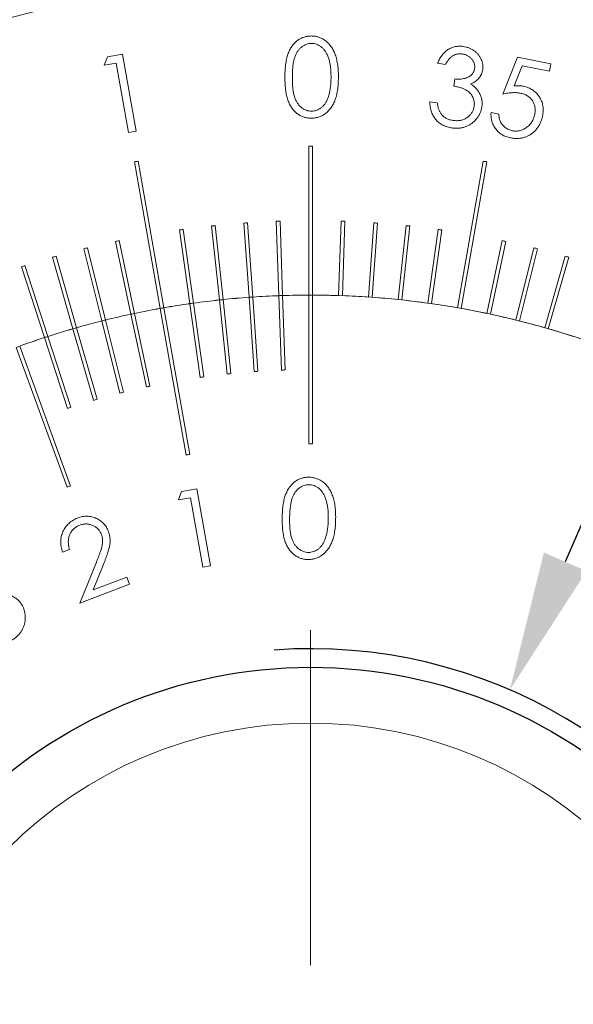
# Model space of a CAD drawing. Extents: x 284 to 594, y 35 to 155.
# Tile 8 of 17: x 519 to 534, y 112 to 138. Entities that reach past the tile are written whole.
import ezdxf

# ---------------------------------------------------------------- set-up
doc = ezdxf.new("R2010")
doc.units = 0
doc.header["$LTSCALE"] = 0.5
doc.header["$MEASUREMENT"] = 0
doc.layers.get('0').update_dxf_attribs({"linetype": 'CONTINUOUS'})
doc.layers.get('Defpoints').update_dxf_attribs({"linetype": 'CONTINUOUS'})
doc.layers.add('外形輪廓', color=7, linetype='CONTINUOUS')
doc.styles.add('STSL', font='romans.shx', dxfattribs={"bigfont": 'stsl.shx'})
doc.dimstyles.new('11', dxfattribs={"dimscale": 2.5, "dimtxt": 2, "dimasz": 1.5, "dimexe": 0.625, "dimexo": 0.625, "dimgap": 1, "dimtad": 0, "dimtih": 1, "dimtoh": 1, "dimdec": 1, "dimzin": 1, "dimdsep": 46, "dimtxsty": 'STSL', "dimcen": 0, "dimadec": 1, "dimazin": 0, "dimtfac": 1, "dimtdec": 1, "dimtofl": 0, "dimtmove": 0, "dimatfit": 3, "dimfxl": 0, "dimtolj": 1, "dimtzin": 0, "dimarcsym": 0})

# ---------------------------------------------------------------- blocks, each defined once
blk = doc.blocks.new('SW_CENTERMARKSYMBOL_0')
at = {"color": 0, "linetype": 'Continuous', "lineweight": 0}
blk.add_line((0, 5), (0, 14), dxfattribs=at)
blk = doc.blocks.new('*D26')
at = {"layer": 'Defpoints', "color": 0}
for p in [(553.31, 124.099), (499.66, 91.074)]:
    blk.add_point(p, dxfattribs=at)
at = {"layer": '外形輪廓', "color": 0, "lineweight": -2}
for p, q in [((559.697, 128.03), (556.503, 126.065)), ((563.447, 128.03), (559.697, 128.03))]:
    blk.add_line(p, q, dxfattribs=at)
at = {"layer": '外形輪廓', "color": 0}
blk.add_solid([(556.176, 126.597), (556.831, 125.532), (553.31, 124.099)], dxfattribs=at)
at = {"layer": '外形輪廓', "color": 0, "insert": (581.78, 128.03), "char_height": 5, "attachment_point": 5, "style": 'STSL'}
blk.add_mtext('\\A1;∅63.0\\P [∅2.48]', dxfattribs=at)
blk = doc.blocks.new('*D27')
at = {"layer": 'Defpoints', "color": 0}
for p in [(531.84, 119.979), (521.129, 95.194)]:
    blk.add_point(p, dxfattribs=at)
at = {"layer": '外形輪廓', "color": 0, "lineweight": -2}
for p, q in [((543.785, 147.62), (533.328, 123.421)), ((547.535, 147.62), (543.785, 147.62))]:
    blk.add_line(p, q, dxfattribs=at)
at = {"layer": '外形輪廓', "color": 0}
blk.add_solid([(532.754, 123.669), (533.901, 123.173), (531.84, 119.979)], dxfattribs=at)
at = {"layer": '外形輪廓', "color": 0, "insert": (573.13, 147.62), "char_height": 5, "attachment_point": 5, "style": 'STSL'}
blk.add_mtext('\\A1;For 1"Optics', dxfattribs=at)
blk = doc.blocks.new('*D36')
at = {"layer": 'Defpoints', "color": 0}
for p in [(470.962, 155.286), (524.485, 155.286), (520.895, 76.586)]:
    blk.add_point(p, dxfattribs=at)
at = {"layer": '外形輪廓', "color": 0, "lineweight": -2}
for p, q in [((522.922, 155.286), (469.4, 155.286)), ((470.962, 151.536), (470.962, 132.724)), ((470.962, 80.336), (470.962, 111.772)), ((519.332, 76.586), (469.4, 76.586))]:
    blk.add_line(p, q, dxfattribs=at)
at = {"layer": '外形輪廓', "color": 0}
for points in [[(470.337, 151.536), (471.587, 151.536), (470.962, 155.286)], [(470.337, 80.336), (471.587, 80.336), (470.962, 76.586)]]:
    blk.add_solid(points, dxfattribs=at)
at = {"layer": '外形輪廓', "color": 0, "insert": (470.962, 122.248), "char_height": 5, "attachment_point": 5, "style": 'STSL'}
blk.add_mtext('\\A1;78.7\\P [3.10]', dxfattribs=at)

msp = doc.modelspace()

# ---------------------------------------------------------------- linework, layer by layer
at = {"color": 7, "linetype": 'Continuous', "lineweight": 15}
for p, q in [((521.023, 136.987), (521.43, 137.058)), ((521.43, 137.058), (521.794, 134.992)), ((520.936, 136.763), (521.023, 136.987)), ((521.26, 136.82), (520.936, 136.763)), ((521.589, 134.956), (521.26, 136.82)), ((530.111, 136.786), (529.899, 136.816)), ((531.653, 135.989), (532.049, 136.976)), ((532.049, 136.976), (532.944, 136.798)), ((532.944, 136.798), (532.905, 136.601)), ((532.168, 136.748), (531.953, 136.206)), ((532.905, 136.601), (532.168, 136.748)), ((530.333, 136.204), (530.359, 136.396)), ((529.685, 135.782), (529.889, 135.754)), ((531.333, 135.491), (531.545, 135.448)), ((521.794, 134.992), (521.589, 134.956)), ((526.435, 134.586), (526.435, 130.587)), ((526.535, 130.587), (526.535, 134.586)), ((521.747, 134.167), (522.441, 130.229)), ((522.54, 130.246), (521.845, 134.185)), ((531.124, 134.185), (530.43, 130.246)), ((530.528, 130.229), (531.222, 134.167)), ((525.562, 132.569), (525.632, 130.571)), ((525.732, 130.575), (525.662, 132.573)), ((527.307, 132.573), (527.237, 130.575)), ((527.337, 130.571), (527.407, 132.569)), ((522.956, 132.336), (523.234, 130.356)), ((523.333, 130.37), (523.055, 132.35)), ((523.822, 132.444), (524.031, 130.456)), ((524.13, 130.466), (523.921, 132.454)), ((524.691, 132.522), (524.83, 130.528)), ((524.93, 130.535), (524.791, 132.529)), ((528.179, 132.529), (528.039, 130.535)), ((528.139, 130.528), (528.278, 132.522)), ((529.048, 132.454), (528.839, 130.466)), ((528.939, 130.456), (529.148, 132.444)), ((529.915, 132.35), (529.636, 130.37)), ((529.735, 130.356), (530.014, 132.336)), ((521.238, 132.029), (521.654, 130.074)), ((521.751, 130.095), (521.336, 132.05)), ((531.634, 132.05), (531.218, 130.095)), ((531.316, 130.074), (531.731, 132.029)), ((520.388, 131.831), (520.872, 129.892)), ((520.969, 129.916), (520.485, 131.856)), ((532.484, 131.856), (532.001, 129.916)), ((532.098, 129.892), (532.581, 131.831)), ((519.546, 131.604), (520.097, 129.682)), ((520.193, 129.71), (519.642, 131.631)), ((533.328, 131.631), (532.777, 129.71)), ((532.873, 129.682), (533.424, 131.604)), ((518.712, 131.347), (519.329, 129.446)), ((519.425, 129.477), (518.807, 131.378)), ((524.031, 130.455), (524.24, 128.466)), ((524.13, 130.465), (524.339, 128.476)), ((524.83, 130.527), (524.97, 128.532)), ((524.93, 130.534), (525.07, 128.538)), ((525.632, 130.57), (525.702, 128.572)), ((525.732, 130.574), (525.802, 128.575)), ((526.435, 130.586), (526.435, 126.586)), ((526.535, 130.586), (526.535, 126.586)), ((522.442, 130.228), (523.136, 126.289)), ((522.54, 130.245), (523.235, 126.306)), ((523.234, 130.355), (523.513, 128.375)), ((523.333, 130.369), (523.612, 128.389)), ((520.969, 129.915), (521.453, 127.974)), ((521.654, 130.073), (522.07, 128.117)), ((521.752, 130.094), (522.167, 128.138)), ((520.097, 129.681), (520.648, 127.759)), ((520.193, 129.709), (520.744, 127.786)), ((520.872, 129.891), (521.356, 127.95)), ((519.33, 129.445), (519.948, 127.543)), ((519.425, 129.476), (520.043, 127.574)), ((518.571, 129.182), (519.939, 125.423)), ((518.665, 129.216), (520.033, 125.457)), ((522.93, 125.086), (523.017, 125.31)), ((523.255, 125.143), (522.93, 125.086)), ((523.017, 125.31), (523.424, 125.382)), ((523.587, 123.279), (523.255, 125.143)), ((523.424, 125.382), (523.792, 123.316)), ((520.004, 123.751), (519.816, 123.68)), ((520.282, 122.31), (520.725, 123.408)), ((520.927, 123.378), (520.639, 122.663)), ((523.792, 123.316), (523.587, 123.279)), ((521.619, 122.818), (520.282, 122.31)), ((520.639, 122.663), (521.547, 123.008)), ((521.547, 123.008), (521.619, 122.818))]:
    msp.add_line(p, q, dxfattribs=at)
msp.add_circle((526.485, 107.586), 11.5, dxfattribs=at)
for radius, start, end in [(31.5, 280.2222, 259.7778), (27, 89.8939, 90.1061), (27, 99.8939, 100.1061), (27, 79.8939, 80.1061), (25, 91.8854, 92.1146), (25, 87.8854, 88.1146), (25, 97.8854, 98.1146), (25, 95.8854, 96.1146), (25, 93.8854, 94.1146), (25, 85.8854, 86.1146), (25, 83.8854, 84.1146), (25, 81.8854, 82.1146), (25, 101.8854, 102.1146), (25, 77.8854, 78.1146), (25, 103.8854, 104.1146), (25, 75.8854, 76.1146), (25, 105.8854, 106.1146), (25, 73.8854, 74.1146), (25, 107.8854, 108.1146), (23, 150.1246, 89.8754), (23.001, 96.1246, 97.8754), (23, 96.1246, 97.8754), (23, 95.8754, 96.1246), (23.001, 94.1246, 95.8754), (23, 94.1246, 95.8754), (23, 93.8754, 94.1246), (23.001, 92.1246, 93.8754), (23, 92.1246, 93.8754), (23, 91.8754, 92.1246), (23.001, 90.1246, 91.8754), (23, 90.1246, 91.8754), (23, 89.8754, 90.1246), (23.001, 88.1246, 89.8754), (23.001, 86.1246, 87.8754), (23.001, 84.1246, 85.8754), (23.001, 82.1246, 83.8754), (23.001, 100.1246, 101.8754), (23, 100.1246, 101.8754), (23, 99.8754, 100.1246), (23.001, 98.1246, 99.8754), (23, 98.1246, 99.8754), (23, 97.8754, 98.1246), (23.001, 80.1246, 81.8754), (23.001, 78.1246, 79.8754), (23, 103.8754, 104.1246), (23.001, 102.1246, 103.8754), (23, 102.1246, 103.8754), (23, 101.8754, 102.1246), (23.001, 76.1246, 77.8754), (23.001, 106.1246, 107.8754), (23, 106.1246, 107.8754), (23, 105.8754, 106.1246), (23.001, 104.1246, 105.8754), (23, 104.1246, 105.8754), (23.001, 74.1246, 75.8754), (23.001, 72.1246, 73.8754), (23.001, 108.1246, 109.8754), (23, 108.1246, 109.8754), (23, 107.8754, 108.1246), (23, 109.8754, 110.1246), (21, 91.8636, 92.1364), (21, 97.8636, 98.1364), (21, 95.8636, 96.1364), (21, 93.8636, 94.1364), (21, 101.8636, 102.1364), (21, 105.8636, 106.1364), (21, 103.8636, 104.1364), (21, 107.8636, 108.1364), (19, 89.8492, 90.1508), (19, 99.8492, 100.1508), (19, 109.8492, 110.1508)]:
    msp.add_arc((526.485, 107.586), radius, start, end, dxfattribs=at)
for points, knots in [([(525.793, 136.443), (525.794, 136.477), (525.794, 136.543), (525.799, 136.638), (525.806, 136.727), (525.816, 136.811), (525.829, 136.888), (525.844, 136.96), (525.862, 137.026), (525.883, 137.086), (525.907, 137.142), (525.933, 137.193), (525.961, 137.242), (525.991, 137.287), (526.025, 137.328), (526.059, 137.366), (526.097, 137.401), (526.137, 137.432), (526.178, 137.459), (526.221, 137.483), (526.265, 137.504), (526.31, 137.52), (526.357, 137.533), (526.404, 137.542), (526.453, 137.547), (526.486, 137.548), (526.503, 137.548)], [0, 0, 0, 0, 0.068622, 0.132993, 0.193764, 0.250737, 0.303692, 0.353297, 0.399476, 0.442424, 0.48306, 0.522218, 0.559787, 0.596574, 0.632307, 0.667261, 0.701597, 0.735764, 0.769524, 0.802678, 0.835301, 0.867996, 0.900452, 0.933165, 0.966105, 1, 1, 1, 1]), ([(526.51, 137.348), (526.486, 137.347), (526.44, 137.344), (526.372, 137.326), (526.306, 137.296), (526.255, 137.262), (526.215, 137.23), (526.187, 137.202), (526.161, 137.172), (526.136, 137.139), (526.114, 137.102), (526.093, 137.064), (526.074, 137.022), (526.057, 136.978), (526.042, 136.929), (526.029, 136.875), (526.018, 136.815), (526.009, 136.751), (526.002, 136.68), (525.996, 136.605), (525.994, 136.523), (525.993, 136.467), (525.993, 136.439)], [0, 0, 0, 0, 0.059337, 0.11854, 0.179414, 0.243594, 0.276846, 0.310443, 0.344905, 0.379651, 0.415982, 0.453468, 0.49258, 0.532994, 0.576354, 0.623768, 0.675413, 0.731066, 0.791588, 0.856319, 0.926003, 1, 1, 1, 1]), ([(526.503, 137.548), (526.52, 137.548), (526.553, 137.547), (526.602, 137.541), (526.651, 137.532), (526.698, 137.519), (526.743, 137.502), (526.788, 137.482), (526.831, 137.457), (526.874, 137.43), (526.914, 137.399), (526.952, 137.363), (526.988, 137.324), (527.022, 137.282), (527.054, 137.235), (527.083, 137.185), (527.111, 137.132), (527.136, 137.074), (527.159, 137.012), (527.178, 136.945), (527.194, 136.874), (527.208, 136.797), (527.218, 136.715), (527.226, 136.628), (527.23, 136.536), (527.23, 136.473), (527.23, 136.441)], [0, 0, 0, 0, 0.033962, 0.067247, 0.100353, 0.132865, 0.165705, 0.198626, 0.231944, 0.265714, 0.300052, 0.334962, 0.37047, 0.407209, 0.444937, 0.483669, 0.52435, 0.566361, 0.610382, 0.657032, 0.706489, 0.758901, 0.814358, 0.873038, 0.934696, 1, 1, 1, 1]), ([(527.033, 136.437), (527.033, 136.463), (527.032, 136.513), (527.03, 136.588), (527.024, 136.658), (527.016, 136.725), (527.007, 136.788), (526.995, 136.848), (526.981, 136.904), (526.964, 136.956), (526.946, 137.005), (526.926, 137.051), (526.905, 137.093), (526.881, 137.132), (526.856, 137.167), (526.829, 137.199), (526.801, 137.228), (526.761, 137.261), (526.71, 137.295), (526.645, 137.326), (526.578, 137.344), (526.532, 137.347), (526.51, 137.348)], [0, 0, 0, 0, 0.06644, 0.130022, 0.190471, 0.247842, 0.302575, 0.354763, 0.404159, 0.451004, 0.495576, 0.538336, 0.578766, 0.617678, 0.654648, 0.690207, 0.724863, 0.758377, 0.822619, 0.883041, 0.941692, 1, 1, 1, 1]), ([(529.899, 136.816), (529.907, 136.837), (529.923, 136.876), (529.951, 136.933), (529.981, 136.985), (530.015, 137.033), (530.051, 137.077), (530.09, 137.116), (530.131, 137.152), (530.176, 137.183), (530.223, 137.209), (530.271, 137.231), (530.32, 137.25), (530.37, 137.262), (530.422, 137.271), (530.475, 137.274), (530.53, 137.274), (530.566, 137.269), (530.585, 137.267)], [0, 0, 0, 0, 0.073425, 0.143263, 0.210912, 0.276355, 0.339742, 0.401834, 0.462791, 0.52349, 0.583659, 0.642701, 0.700812, 0.759062, 0.817743, 0.877227, 0.937515, 1, 1, 1, 1]), ([(530.556, 137.065), (530.534, 137.067), (530.491, 137.071), (530.428, 137.065), (530.368, 137.049), (530.321, 137.027), (530.286, 137.004), (530.259, 136.983), (530.233, 136.958), (530.208, 136.931), (530.183, 136.9), (530.158, 136.865), (530.134, 136.827), (530.119, 136.8), (530.111, 136.786)], [0, 0, 0, 0, 0.116706, 0.227659, 0.336464, 0.445362, 0.50184, 0.561218, 0.623949, 0.690415, 0.760941, 0.835796, 0.915842, 1, 1, 1, 1]), ([(530.893, 136.677), (530.894, 136.688), (530.897, 136.71), (530.895, 136.744), (530.891, 136.776), (530.884, 136.808), (530.872, 136.839), (530.857, 136.869), (530.839, 136.899), (530.817, 136.928), (530.792, 136.955), (530.765, 136.979), (530.736, 137.001), (530.704, 137.02), (530.67, 137.035), (530.634, 137.048), (530.596, 137.058), (530.57, 137.062), (530.556, 137.065)], [0, 0, 0, 0, 0.058877, 0.116802, 0.173709, 0.230968, 0.288749, 0.347514, 0.408502, 0.472052, 0.536172, 0.600292, 0.663551, 0.727464, 0.792225, 0.859393, 0.928354, 1, 1, 1, 1]), ([(530.585, 137.267), (530.611, 137.263), (530.664, 137.254), (530.74, 137.229), (530.811, 137.194), (530.879, 137.152), (530.939, 137.103), (530.992, 137.048), (531.035, 136.986), (531.07, 136.921), (531.095, 136.853), (531.11, 136.784), (531.116, 136.714), (531.111, 136.669), (531.109, 136.646)], [0, 0, 0, 0, 0.089602, 0.177599, 0.265062, 0.353351, 0.440562, 0.524684, 0.606974, 0.689179, 0.769777, 0.847323, 0.923678, 1, 1, 1, 1]), ([(530.359, 136.396), (530.383, 136.393), (530.429, 136.387), (530.497, 136.388), (530.564, 136.395), (530.626, 136.408), (530.685, 136.427), (530.736, 136.451), (530.78, 136.479), (530.817, 136.513), (530.845, 136.55), (530.868, 136.59), (530.884, 136.633), (530.89, 136.662), (530.893, 136.677)], [0, 0, 0, 0, 0.105342, 0.207042, 0.305471, 0.402352, 0.49404, 0.577956, 0.655571, 0.727979, 0.797728, 0.865343, 0.932103, 1, 1, 1, 1]), ([(531.109, 136.646), (531.105, 136.624), (531.098, 136.581), (531.076, 136.52), (531.047, 136.464), (531.01, 136.412), (530.964, 136.365), (530.911, 136.323), (530.85, 136.286), (530.805, 136.266), (530.782, 136.256)], [0, 0, 0, 0, 0.123764, 0.243866, 0.361249, 0.479401, 0.59939, 0.725807, 0.858511, 1, 1, 1, 1]), ([(526.499, 135.337), (526.482, 135.338), (526.449, 135.338), (526.401, 135.344), (526.353, 135.353), (526.307, 135.366), (526.262, 135.382), (526.218, 135.402), (526.176, 135.426), (526.135, 135.453), (526.096, 135.484), (526.059, 135.519), (526.024, 135.557), (525.991, 135.598), (525.96, 135.643), (525.932, 135.692), (525.906, 135.745), (525.882, 135.8), (525.861, 135.861), (525.843, 135.928), (525.827, 136), (525.815, 136.077), (525.805, 136.161), (525.798, 136.25), (525.794, 136.345), (525.794, 136.41), (525.793, 136.443)], [0, 0, 0, 0, 0.0339415, 0.0669154, 0.0996631, 0.1318756, 0.1643345, 0.196871, 0.2295581, 0.2629551, 0.2969319, 0.3310929, 0.3658709, 0.4016878, 0.4385131, 0.4767619, 0.5162181, 0.5571608, 0.6004249, 0.6469285, 0.6969272, 0.7501744, 0.806922, 0.8674472, 0.931885, 1, 1, 1, 1]), ([(525.993, 136.439), (525.993, 136.41), (525.993, 136.354), (525.996, 136.273), (526, 136.197), (526.008, 136.127), (526.016, 136.062), (526.027, 136.003), (526.04, 135.949), (526.055, 135.9), (526.072, 135.856), (526.09, 135.814), (526.111, 135.775), (526.133, 135.739), (526.158, 135.706), (526.184, 135.675), (526.212, 135.647), (526.252, 135.614), (526.304, 135.579), (526.37, 135.55), (526.438, 135.531), (526.484, 135.529), (526.507, 135.527)], [0, 0, 0, 0, 0.073953, 0.143237, 0.207885, 0.268014, 0.323948, 0.375566, 0.422871, 0.466099, 0.506492, 0.545433, 0.583049, 0.619053, 0.65458, 0.689023, 0.722858, 0.756322, 0.82097, 0.882143, 0.941056, 1, 1, 1, 1]), ([(527.23, 136.441), (527.23, 136.409), (527.229, 136.346), (527.224, 136.254), (527.218, 136.168), (527.207, 136.086), (527.194, 136.01), (527.177, 135.938), (527.158, 135.872), (527.135, 135.811), (527.11, 135.753), (527.083, 135.7), (527.053, 135.65), (527.021, 135.604), (526.987, 135.562), (526.951, 135.523), (526.912, 135.487), (526.871, 135.455), (526.829, 135.427), (526.785, 135.403), (526.74, 135.383), (526.694, 135.366), (526.647, 135.353), (526.599, 135.344), (526.549, 135.338), (526.516, 135.337), (526.499, 135.337)], [0, 0, 0, 0, 0.06507, 0.126785, 0.185198, 0.240165, 0.292614, 0.341827, 0.388237, 0.432022, 0.473801, 0.514127, 0.553032, 0.590552, 0.627095, 0.66303, 0.698176, 0.732938, 0.767128, 0.800719, 0.833663, 0.866697, 0.899583, 0.932433, 0.966024, 1, 1, 1, 1]), ([(526.953, 135.896), (526.96, 135.915), (526.973, 135.954), (526.988, 136.015), (527.002, 136.078), (527.014, 136.144), (527.022, 136.214), (527.028, 136.285), (527.032, 136.36), (527.033, 136.411), (527.033, 136.437)], [0, 0, 0, 0, 0.110336, 0.224353, 0.341988, 0.464195, 0.590958, 0.722691, 0.858723, 1, 1, 1, 1]), ([(530.782, 136.256), (530.805, 136.242), (530.85, 136.214), (530.909, 136.163), (530.962, 136.107), (530.99, 136.064), (531.004, 136.043)], [0, 0, 0, 0, 0.257775, 0.508016, 0.754682, 1, 1, 1, 1]), ([(530.88, 135.664), (530.883, 135.684), (530.887, 135.724), (530.881, 135.785), (530.867, 135.845), (530.845, 135.902), (530.815, 135.957), (530.777, 136.007), (530.733, 136.051), (530.69, 136.083), (530.652, 136.105), (530.618, 136.122), (530.581, 136.138), (530.539, 136.153), (530.493, 136.166), (530.444, 136.18), (530.39, 136.193), (530.352, 136.2), (530.333, 136.204)], [0, 0, 0, 0, 0.070408, 0.139912, 0.209969, 0.282119, 0.354872, 0.426778, 0.498323, 0.571704, 0.610877, 0.653709, 0.700597, 0.751708, 0.807175, 0.867225, 0.93132, 1, 1, 1, 1]), ([(531.004, 136.043), (531.013, 136.028), (531.031, 135.997), (531.052, 135.95), (531.069, 135.902), (531.083, 135.854), (531.09, 135.804), (531.095, 135.754), (531.095, 135.703), (531.091, 135.67), (531.089, 135.653)], [0, 0, 0, 0, 0.131256, 0.258236, 0.382841, 0.505647, 0.627835, 0.750935, 0.874639, 1, 1, 1, 1]), ([(532.118, 136.012), (532.102, 136.015), (532.07, 136.02), (532.02, 136.025), (531.966, 136.026), (531.909, 136.025), (531.849, 136.021), (531.787, 136.013), (531.721, 136.003), (531.676, 135.994), (531.653, 135.989)], [0, 0, 0, 0, 0.10174, 0.209865, 0.323922, 0.44519, 0.573081, 0.707972, 0.849881, 1, 1, 1, 1]), ([(531.953, 136.206), (531.976, 136.207), (532.021, 136.21), (532.086, 136.21), (532.147, 136.206), (532.185, 136.199), (532.204, 136.196)], [0, 0, 0, 0, 0.274713, 0.533868, 0.773416, 1, 1, 1, 1]), ([(532.508, 135.444), (532.511, 135.462), (532.517, 135.495), (532.521, 135.545), (532.519, 135.593), (532.514, 135.64), (532.503, 135.685), (532.488, 135.729), (532.469, 135.771), (532.445, 135.811), (532.417, 135.849), (532.385, 135.883), (532.349, 135.913), (532.31, 135.94), (532.267, 135.964), (532.221, 135.983), (532.171, 136), (532.136, 136.008), (532.118, 136.012)], [0, 0, 0, 0, 0.066976, 0.131688, 0.193501, 0.25407, 0.313623, 0.372591, 0.432285, 0.492398, 0.552987, 0.61295, 0.673448, 0.73442, 0.796827, 0.861736, 0.929175, 1, 1, 1, 1]), ([(532.204, 136.196), (532.227, 136.191), (532.272, 136.181), (532.337, 136.159), (532.397, 136.131), (532.453, 136.098), (532.504, 136.06), (532.551, 136.017), (532.595, 135.968), (532.633, 135.914), (532.666, 135.857), (532.693, 135.797), (532.714, 135.735), (532.728, 135.671), (532.735, 135.604), (532.736, 135.536), (532.731, 135.465), (532.723, 135.418), (532.719, 135.394)], [0, 0, 0, 0, 0.065747, 0.129507, 0.191128, 0.251437, 0.311052, 0.370882, 0.431331, 0.493339, 0.555564, 0.616659, 0.677656, 0.739, 0.801326, 0.865236, 0.931291, 1, 1, 1, 1]), ([(526.507, 135.527), (526.53, 135.528), (526.576, 135.53), (526.643, 135.549), (526.708, 135.577), (526.759, 135.611), (526.798, 135.643), (526.826, 135.671), (526.852, 135.701), (526.876, 135.734), (526.898, 135.771), (526.918, 135.81), (526.937, 135.852), (526.948, 135.881), (526.953, 135.896)], [0, 0, 0, 0, 0.111139, 0.222104, 0.335698, 0.454815, 0.516981, 0.579361, 0.643893, 0.709958, 0.778099, 0.849061, 0.922523, 1, 1, 1, 1]), ([(530.285, 135.076), (530.263, 135.08), (530.22, 135.087), (530.157, 135.103), (530.098, 135.123), (530.043, 135.149), (529.991, 135.178), (529.942, 135.212), (529.897, 135.251), (529.856, 135.293), (529.818, 135.341), (529.786, 135.392), (529.757, 135.448), (529.733, 135.507), (529.714, 135.57), (529.699, 135.637), (529.689, 135.709), (529.686, 135.757), (529.685, 135.782)], [0, 0, 0, 0, 0.06555, 0.128738, 0.189544, 0.248957, 0.307854, 0.365814, 0.423367, 0.481934, 0.540885, 0.600572, 0.661437, 0.723802, 0.788577, 0.855926, 0.92614, 1, 1, 1, 1]), ([(529.889, 135.754), (529.891, 135.737), (529.895, 135.704), (529.905, 135.656), (529.916, 135.612), (529.929, 135.571), (529.944, 135.533), (529.962, 135.498), (529.981, 135.467), (529.996, 135.448), (530.003, 135.439)], [0, 0, 0, 0, 0.151321, 0.29383, 0.429191, 0.556334, 0.676201, 0.78955, 0.89662, 1, 1, 1, 1]), ([(531.089, 135.653), (531.084, 135.623), (531.074, 135.565), (531.043, 135.482), (531.002, 135.401), (530.958, 135.339), (530.919, 135.292), (530.887, 135.259), (530.853, 135.228), (530.818, 135.2), (530.781, 135.174), (530.742, 135.151), (530.701, 135.131), (530.644, 135.107), (530.57, 135.085), (530.478, 135.07), (530.382, 135.066), (530.317, 135.072), (530.285, 135.076)], [0, 0, 0, 0, 0.080514, 0.160592, 0.241469, 0.325253, 0.367324, 0.408958, 0.450084, 0.490885, 0.531865, 0.57291, 0.614206, 0.655938, 0.739927, 0.824181, 0.910437, 1, 1, 1, 1]), ([(530.315, 135.279), (530.334, 135.277), (530.37, 135.272), (530.424, 135.271), (530.475, 135.275), (530.524, 135.283), (530.572, 135.296), (530.616, 135.314), (530.659, 135.336), (530.699, 135.363), (530.736, 135.393), (530.769, 135.426), (530.798, 135.46), (530.823, 135.497), (530.844, 135.536), (530.86, 135.577), (530.873, 135.62), (530.878, 135.649), (530.88, 135.664)], [0, 0, 0, 0, 0.073054, 0.142996, 0.210329, 0.275651, 0.338924, 0.401681, 0.464229, 0.527796, 0.590112, 0.650935, 0.709625, 0.767501, 0.824856, 0.882358, 0.940139, 1, 1, 1, 1]), ([(531.853, 134.813), (531.833, 134.817), (531.792, 134.826), (531.734, 134.845), (531.68, 134.868), (531.629, 134.897), (531.581, 134.929), (531.537, 134.965), (531.496, 135.006), (531.459, 135.05), (531.426, 135.099), (531.398, 135.149), (531.374, 135.201), (531.356, 135.255), (531.343, 135.311), (531.334, 135.369), (531.331, 135.429), (531.332, 135.47), (531.333, 135.491)], [0, 0, 0, 0, 0.0669783, 0.131583, 0.1945495, 0.2564478, 0.3173697, 0.3780767, 0.439438, 0.5017048, 0.5641354, 0.6252431, 0.6857276, 0.7467567, 0.8080398, 0.8701686, 0.9339987, 1, 1, 1, 1]), ([(530.003, 135.439), (530.012, 135.428), (530.032, 135.407), (530.064, 135.379), (530.099, 135.353), (530.137, 135.332), (530.178, 135.314), (530.221, 135.298), (530.267, 135.286), (530.299, 135.281), (530.315, 135.279)], [0, 0, 0, 0, 0.1201938, 0.239743, 0.3589422, 0.4799787, 0.604099, 0.7306191, 0.8622678, 1, 1, 1, 1]), ([(531.545, 135.448), (531.546, 135.428), (531.547, 135.39), (531.554, 135.335), (531.567, 135.284), (531.586, 135.238), (531.61, 135.196), (531.64, 135.157), (531.675, 135.12), (531.714, 135.087), (531.758, 135.057), (531.805, 135.034), (531.853, 135.014), (531.887, 135.007), (531.904, 135.003)], [0, 0, 0, 0, 0.095143, 0.184251, 0.267088, 0.345385, 0.422022, 0.500512, 0.580233, 0.664559, 0.749677, 0.832881, 0.915849, 1, 1, 1, 1]), ([(532.719, 135.394), (532.715, 135.377), (532.708, 135.344), (532.694, 135.295), (532.676, 135.248), (532.657, 135.203), (532.634, 135.159), (532.609, 135.117), (532.581, 135.077), (532.55, 135.039), (532.518, 135.002), (532.483, 134.969), (532.447, 134.938), (532.41, 134.911), (532.37, 134.886), (532.329, 134.864), (532.287, 134.845), (532.243, 134.829), (532.197, 134.815), (532.151, 134.806), (532.104, 134.799), (532.055, 134.795), (532.006, 134.795), (531.956, 134.797), (531.905, 134.803), (531.87, 134.81), (531.853, 134.813)], [0, 0, 0, 0, 0.043929, 0.087448, 0.129924, 0.172191, 0.213905, 0.255915, 0.297894, 0.340004, 0.381895, 0.422965, 0.463391, 0.503093, 0.543061, 0.58251, 0.622305, 0.662487, 0.702914, 0.743341, 0.784039, 0.825539, 0.867636, 0.910514, 0.954718, 1, 1, 1, 1]), ([(531.904, 135.003), (531.921, 135), (531.954, 134.994), (532.004, 134.992), (532.053, 134.995), (532.101, 135.003), (532.149, 135.016), (532.195, 135.034), (532.241, 135.058), (532.285, 135.087), (532.327, 135.119), (532.366, 135.156), (532.4, 135.196), (532.43, 135.239), (532.456, 135.285), (532.478, 135.335), (532.496, 135.388), (532.504, 135.426), (532.508, 135.444)], [0, 0, 0, 0, 0.061232, 0.120837, 0.179453, 0.237751, 0.296386, 0.356475, 0.417684, 0.481329, 0.545852, 0.609186, 0.671599, 0.734828, 0.798377, 0.863312, 0.930403, 1, 1, 1, 1]), ([(525.721, 124.594), (525.721, 124.628), (525.722, 124.693), (525.728, 124.789), (525.735, 124.878), (525.746, 124.961), (525.759, 125.039), (525.775, 125.111), (525.793, 125.176), (525.815, 125.236), (525.84, 125.291), (525.866, 125.343), (525.895, 125.391), (525.926, 125.436), (525.959, 125.477), (525.995, 125.515), (526.032, 125.549), (526.072, 125.58), (526.114, 125.607), (526.157, 125.63), (526.201, 125.65), (526.246, 125.666), (526.293, 125.679), (526.341, 125.687), (526.39, 125.692), (526.423, 125.693), (526.439, 125.693)], [0, 0, 0, 0, 0.068635, 0.133034, 0.193829, 0.250591, 0.303876, 0.353325, 0.399581, 0.442357, 0.482845, 0.522133, 0.559994, 0.596707, 0.632441, 0.667366, 0.701915, 0.735907, 0.76951, 0.802778, 0.835281, 0.867879, 0.90026, 0.933204, 0.966113, 1, 1, 1, 1]), ([(526.439, 125.693), (526.456, 125.692), (526.489, 125.691), (526.539, 125.685), (526.587, 125.675), (526.634, 125.662), (526.679, 125.645), (526.724, 125.624), (526.767, 125.599), (526.809, 125.571), (526.849, 125.539), (526.887, 125.504), (526.922, 125.464), (526.956, 125.422), (526.987, 125.375), (527.017, 125.325), (527.043, 125.271), (527.068, 125.213), (527.09, 125.151), (527.11, 125.084), (527.125, 125.012), (527.138, 124.935), (527.148, 124.853), (527.154, 124.766), (527.158, 124.674), (527.158, 124.611), (527.157, 124.579)], [0, 0, 0, 0, 0.033975, 0.067292, 0.100174, 0.133036, 0.16571, 0.198491, 0.231949, 0.26564, 0.300153, 0.334853, 0.370588, 0.406926, 0.444729, 0.483706, 0.52413, 0.566289, 0.610482, 0.657052, 0.706662, 0.759024, 0.814446, 0.873057, 0.934701, 1, 1, 1, 1]), ([(526.444, 125.492), (526.421, 125.491), (526.375, 125.49), (526.307, 125.472), (526.241, 125.443), (526.189, 125.41), (526.149, 125.377), (526.121, 125.35), (526.094, 125.32), (526.07, 125.287), (526.047, 125.251), (526.026, 125.212), (526.006, 125.171), (525.989, 125.126), (525.973, 125.078), (525.96, 125.024), (525.948, 124.965), (525.939, 124.9), (525.931, 124.83), (525.925, 124.754), (525.921, 124.673), (525.92, 124.617), (525.92, 124.588)], [0, 0, 0, 0, 0.059275, 0.118297, 0.179351, 0.243438, 0.276687, 0.310029, 0.344454, 0.379706, 0.415922, 0.453405, 0.49234, 0.532883, 0.57635, 0.623497, 0.675207, 0.73096, 0.791557, 0.856284, 0.925993, 1, 1, 1, 1]), ([(526.96, 124.577), (526.96, 124.603), (526.96, 124.653), (526.957, 124.727), (526.953, 124.798), (526.946, 124.865), (526.937, 124.928), (526.925, 124.988), (526.912, 125.044), (526.896, 125.097), (526.878, 125.146), (526.858, 125.192), (526.837, 125.234), (526.814, 125.274), (526.789, 125.309), (526.763, 125.342), (526.735, 125.371), (526.696, 125.404), (526.644, 125.438), (526.579, 125.469), (526.513, 125.488), (526.467, 125.491), (526.444, 125.492)], [0, 0, 0, 0, 0.066409, 0.129952, 0.190323, 0.247952, 0.302608, 0.354705, 0.403993, 0.451057, 0.495826, 0.538425, 0.578996, 0.617708, 0.654958, 0.690551, 0.725193, 0.758649, 0.822761, 0.883312, 0.941684, 1, 1, 1, 1]), ([(520.218, 124.596), (520.241, 124.604), (520.284, 124.619), (520.351, 124.635), (520.416, 124.644), (520.48, 124.647), (520.543, 124.642), (520.605, 124.631), (520.666, 124.613), (520.724, 124.588), (520.781, 124.559), (520.833, 124.525), (520.881, 124.487), (520.924, 124.445), (520.962, 124.398), (520.996, 124.349), (521.026, 124.295), (521.041, 124.257), (521.049, 124.237)], [0, 0, 0, 0, 0.070315, 0.13758, 0.202371, 0.265353, 0.327616, 0.38942, 0.451546, 0.515123, 0.578179, 0.639737, 0.699755, 0.75909, 0.818071, 0.877535, 0.937804, 1, 1, 1, 1]), ([(519.816, 123.68), (519.808, 123.704), (519.793, 123.752), (519.777, 123.824), (519.768, 123.895), (519.767, 123.965), (519.771, 124.034), (519.783, 124.102), (519.802, 124.168), (519.827, 124.233), (519.858, 124.295), (519.895, 124.352), (519.936, 124.406), (519.983, 124.453), (520.034, 124.497), (520.091, 124.535), (520.152, 124.569), (520.196, 124.587), (520.218, 124.596)], [0, 0, 0, 0, 0.068366, 0.13456, 0.198553, 0.261349, 0.322747, 0.384173, 0.445842, 0.508724, 0.57134, 0.63224, 0.692138, 0.752138, 0.811814, 0.872913, 0.935404, 1, 1, 1, 1]), ([(520.279, 124.404), (520.263, 124.398), (520.233, 124.385), (520.191, 124.363), (520.152, 124.337), (520.117, 124.307), (520.085, 124.275), (520.057, 124.24), (520.033, 124.201), (520.012, 124.159), (519.994, 124.115), (519.982, 124.068), (519.974, 124.02), (519.971, 123.97), (519.972, 123.918), (519.978, 123.864), (519.989, 123.808), (519.999, 123.771), (520.004, 123.751)], [0, 0, 0, 0, 0.0626585, 0.1230711, 0.1820093, 0.2396641, 0.2971076, 0.3541568, 0.4122119, 0.4718797, 0.5318258, 0.592506, 0.6546823, 0.7183102, 0.7839642, 0.8527021, 0.92445, 1, 1, 1, 1]), ([(520.859, 124.16), (520.854, 124.174), (520.843, 124.2), (520.822, 124.238), (520.798, 124.272), (520.77, 124.304), (520.739, 124.332), (520.705, 124.358), (520.668, 124.381), (520.627, 124.4), (520.585, 124.416), (520.542, 124.427), (520.499, 124.435), (520.455, 124.438), (520.411, 124.436), (520.367, 124.43), (520.322, 124.419), (520.293, 124.409), (520.279, 124.404)], [0, 0, 0, 0, 0.062603, 0.123016, 0.182943, 0.242137, 0.302088, 0.362592, 0.425061, 0.489468, 0.554193, 0.617448, 0.680013, 0.741872, 0.804238, 0.86773, 0.933035, 1, 1, 1, 1]), ([(526.416, 123.482), (526.4, 123.482), (526.367, 123.483), (526.318, 123.489), (526.271, 123.499), (526.225, 123.512), (526.18, 123.529), (526.136, 123.55), (526.094, 123.573), (526.053, 123.601), (526.014, 123.632), (525.977, 123.667), (525.943, 123.705), (525.911, 123.747), (525.88, 123.793), (525.852, 123.842), (525.827, 123.894), (525.803, 123.951), (525.782, 124.011), (525.765, 124.078), (525.75, 124.15), (525.739, 124.228), (525.729, 124.311), (525.724, 124.401), (525.72, 124.496), (525.72, 124.561), (525.721, 124.594)], [0, 0, 0, 0, 0.03366, 0.066945, 0.099457, 0.132016, 0.164299, 0.196688, 0.229617, 0.262927, 0.296849, 0.331199, 0.365987, 0.401846, 0.438502, 0.476847, 0.516167, 0.557253, 0.600684, 0.647027, 0.696895, 0.750085, 0.807037, 0.867507, 0.931906, 1, 1, 1, 1]), ([(525.92, 124.588), (525.92, 124.559), (525.919, 124.503), (525.921, 124.422), (525.926, 124.346), (525.932, 124.276), (525.94, 124.212), (525.95, 124.152), (525.962, 124.098), (525.977, 124.049), (525.993, 124.004), (526.011, 123.962), (526.032, 123.924), (526.054, 123.887), (526.078, 123.853), (526.105, 123.823), (526.133, 123.795), (526.172, 123.761), (526.223, 123.727), (526.289, 123.696), (526.356, 123.676), (526.402, 123.673), (526.425, 123.672)], [0, 0, 0, 0, 0.0739803, 0.1432699, 0.2079231, 0.2683681, 0.3239196, 0.3754311, 0.4230265, 0.466168, 0.5067879, 0.545598, 0.5829086, 0.6193543, 0.6546823, 0.6891396, 0.7229886, 0.7564231, 0.8209959, 0.8818356, 0.9409651, 1, 1, 1, 1]), ([(527.157, 124.579), (527.157, 124.547), (527.156, 124.484), (527.15, 124.393), (527.142, 124.306), (527.131, 124.225), (527.117, 124.148), (527.099, 124.077), (527.08, 124.011), (527.057, 123.95), (527.031, 123.893), (527.004, 123.84), (526.974, 123.79), (526.941, 123.744), (526.907, 123.702), (526.87, 123.663), (526.831, 123.628), (526.79, 123.597), (526.747, 123.569), (526.703, 123.546), (526.658, 123.525), (526.612, 123.509), (526.565, 123.496), (526.516, 123.487), (526.467, 123.482), (526.433, 123.482), (526.416, 123.482)], [0, 0, 0, 0, 0.065078, 0.126536, 0.184996, 0.240318, 0.292534, 0.341599, 0.388087, 0.431969, 0.473601, 0.513801, 0.552851, 0.590532, 0.62703, 0.662756, 0.69792, 0.732732, 0.767002, 0.800454, 0.833656, 0.866593, 0.899401, 0.932476, 0.966035, 1, 1, 1, 1]), ([(526.876, 124.037), (526.882, 124.056), (526.896, 124.094), (526.912, 124.155), (526.926, 124.218), (526.937, 124.285), (526.947, 124.354), (526.954, 124.425), (526.958, 124.5), (526.959, 124.551), (526.96, 124.577)], [0, 0, 0, 0, 0.109855, 0.224281, 0.342264, 0.464484, 0.590693, 0.722585, 0.858674, 1, 1, 1, 1]), ([(520.725, 123.408), (520.736, 123.435), (520.757, 123.486), (520.786, 123.56), (520.811, 123.629), (520.833, 123.691), (520.852, 123.748), (520.866, 123.798), (520.878, 123.843), (520.888, 123.895), (520.895, 123.955), (520.892, 124.026), (520.882, 124.095), (520.867, 124.138), (520.859, 124.16)], [0, 0, 0, 0, 0.110302, 0.211456, 0.304302, 0.389242, 0.464927, 0.532461, 0.59169, 0.642449, 0.734475, 0.823317, 0.911623, 1, 1, 1, 1]), ([(521.049, 124.237), (521.059, 124.209), (521.078, 124.154), (521.093, 124.068), (521.097, 123.98), (521.091, 123.906), (521.08, 123.844), (521.069, 123.792), (521.054, 123.736), (521.036, 123.673), (521.013, 123.607), (520.988, 123.535), (520.959, 123.458), (520.938, 123.405), (520.927, 123.378)], [0, 0, 0, 0, 0.099198, 0.196848, 0.294052, 0.393335, 0.446461, 0.505827, 0.571862, 0.644297, 0.723459, 0.80865, 0.901283, 1, 1, 1, 1]), ([(526.425, 123.672), (526.448, 123.673), (526.494, 123.675), (526.562, 123.692), (526.627, 123.721), (526.679, 123.754), (526.718, 123.785), (526.746, 123.813), (526.772, 123.843), (526.797, 123.876), (526.82, 123.912), (526.84, 123.951), (526.859, 123.992), (526.87, 124.022), (526.876, 124.037)], [0, 0, 0, 0, 0.11106, 0.222324, 0.335891, 0.454816, 0.516533, 0.579387, 0.643831, 0.710285, 0.77819, 0.849454, 0.923181, 1, 1, 1, 1]), ([(518.419, 122.514), (518.436, 122.507), (518.469, 122.494), (518.515, 122.47), (518.557, 122.443), (518.597, 122.413), (518.635, 122.38), (518.668, 122.343), (518.699, 122.303), (518.717, 122.274), (518.726, 122.26)], [0, 0, 0, 0, 0.131119, 0.258182, 0.383067, 0.506104, 0.628144, 0.750884, 0.874553, 1, 1, 1, 1]), ([(518.726, 122.26), (518.74, 122.234), (518.767, 122.182), (518.795, 122.097), (518.812, 122.009), (518.817, 121.933), (518.814, 121.872), (518.81, 121.827), (518.802, 121.782), (518.792, 121.738), (518.779, 121.696), (518.762, 121.654), (518.742, 121.613), (518.713, 121.559), (518.669, 121.496), (518.605, 121.427), (518.533, 121.365), (518.478, 121.331), (518.45, 121.314)], [0, 0, 0, 0, 0.080313, 0.160551, 0.241595, 0.325166, 0.36729, 0.408794, 0.449937, 0.490782, 0.531699, 0.572793, 0.613905, 0.655918, 0.739698, 0.824157, 0.91045, 1, 1, 1, 1])]:
    msp.add_open_spline(points, degree=3, knots=knots, dxfattribs=at)
at = {"layer": '外形輪廓'}
msp.add_circle((526.485, 107.586), 13, dxfattribs=at)
msp.add_arc((526.485, 107.586), 13.5, 176.4644, 94.1571, dxfattribs=at)

# ---------------------------------------------------------------- block references
at = {"color": 7, "linetype": 'Continuous', "lineweight": 0}
msp.add_blockref('SW_CENTERMARKSYMBOL_0', (526.485, 107.586), dxfattribs=at)

# ---------------------------------------------------------------- dimensions: what is measured, and where the dimension line sits
at = {"layer": '外形輪廓'}
dim = msp.add_linear_dim(base=(470.962, 155.286), p1=(520.895, 76.586), p2=(524.485, 155.286), angle=90, text='<>\\P[]', dimstyle='11', dxfattribs=at)
dim.commit()
dim.dimension.update_dxf_attribs({"geometry": '*D36', "text_midpoint": (470.962, 122.248), "dimtype": 160})
dim = msp.add_diameter_dim_2p(p1=(521.129, 95.194), p2=(531.84, 119.979), text='For 1"Optics', dimstyle='11', dxfattribs=at)
dim.commit()
dim.dimension.update_dxf_attribs({"geometry": '*D27', "text_midpoint": (573.13, 147.62), "dimtype": 163})
dim = msp.add_diameter_dim_2p(p1=(499.66, 91.074), p2=(553.31, 124.099), text='<>\\P[]', dimstyle='11', dxfattribs=at)
dim.commit()
dim.dimension.update_dxf_attribs({"geometry": '*D26', "text_midpoint": (581.78, 128.03)})

doc.saveas('drawing.dxf')
